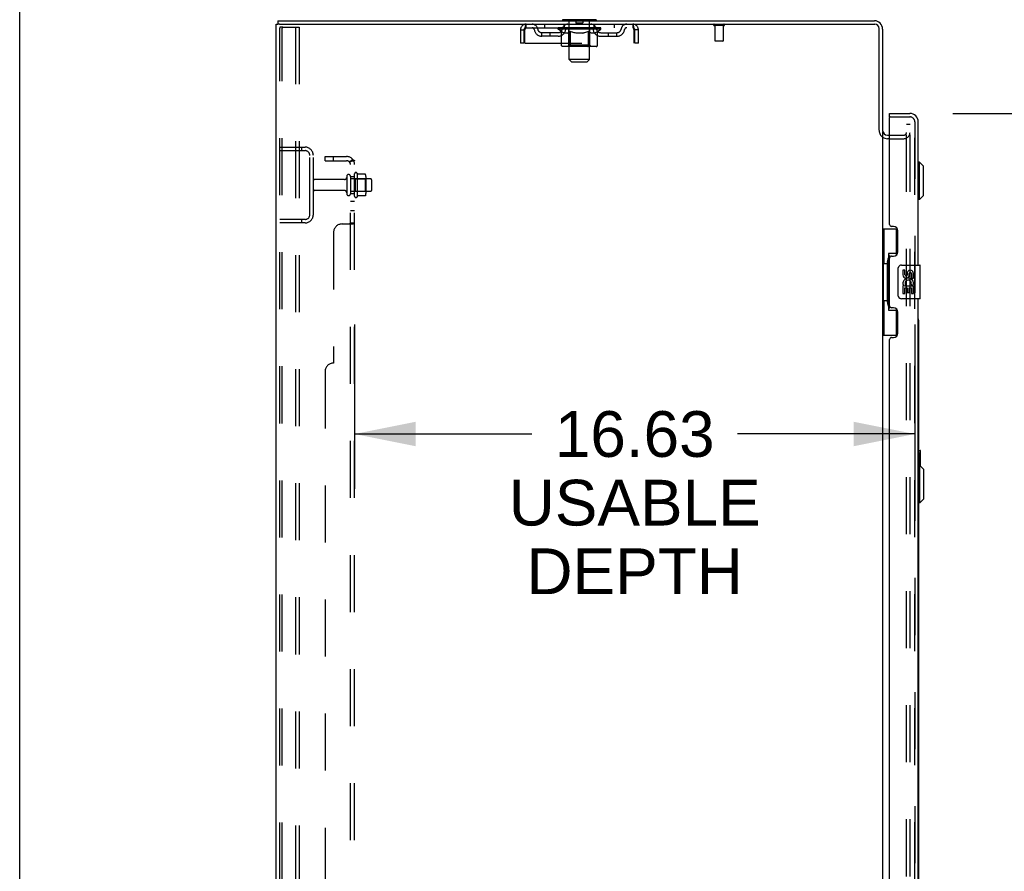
# Model space of a CAD drawing. Header units: inches. Extents: x 0 to 308, y 0 to 199.
# Tile 13 of 139: x 0 to 29, y 120 to 145. Entities that reach past the tile are written whole.
import ezdxf

# ---------------------------------------------------------------- set-up
doc = ezdxf.new("R2010")
doc.units = ezdxf.units.IN
doc.header["$LTSCALE"] = 16.920913
doc.header["$MEASUREMENT"] = 0
doc.linetypes.add('HIDDEN', pattern=[0.2, 0.1, -0.1])
doc.layers.get('0').update_dxf_attribs({"linetype": 'CONTINUOUS'})
for name, color, linetype in [('DEFAULT_2', 8, 'HIDDEN'), ('DIMENSIONS', 7, 'CONTINUOUS'), ('EXD_ENCLOSURE_DOOR_ASSEMBLY', 7, 'CONTINUOUS'), ('LEFT_OR_SECONDARY_DOOR_ASSEMBLY', 7, 'CONTINUOUS'), ('RIGHT_OR_MAIN_DOOR_ASSEMBLY', 7, 'CONTINUOUS'), ('SUBPANEL', 7, 'CONTINUOUS')]:
    doc.layers.add(name, color=color, linetype=linetype)
doc.styles.get("Standard").update_dxf_attribs({"font": 'arial.ttf'})
doc.dimstyles.new('DIMSTYLE_1', dxfattribs={"dimtxt": 1.357292, "dimasz": 1.809723, "dimexe": 0.09, "dimexo": 0.07, "dimgap": 0.0375, "dimtad": 0, "dimtih": 1, "dimtoh": 1, "dimzin": 4, "dimdsep": 46, "dimtxsty": 'Standard', "dimblk": '_FILLED', "dimblk1": '_FILLED', "dimblk2": '_FILLED', "dimcen": 0.09, "dimadec": 3, "dimazin": 1, "dimtfac": 1, "dimtdec": 3, "dimtofl": 0, "dimtmove": 0, "dimatfit": 3, "dimldrblk": '_FILLED', "dimfxl": 0, "dimtolj": 1, "dimtzin": 4, "dimarcsym": 0})

# ---------------------------------------------------------------- blocks, each defined once
blk = doc.blocks.new('_FILLED')
at = {"color": 0, "linetype": 'ByBlock'}
blk.add_solid([(0, 0), (-1, 0.2), (-1, -0.2)], dxfattribs=at)
blk = doc.blocks.new('*D9')
at = {"layer": 'DIMENSIONS', "color": 2, "linetype": 'Continuous'}
for p, q in [((27.69, 142.584), (35.146, 142.584)), ((33.517, 142.584), (33.517, 104.405)), ((33.517, 62.084), (33.517, 99.654)), ((27.69, 62.084), (35.146, 62.084))]:
    blk.add_line(p, q, dxfattribs=at)
at = {"layer": 'DIMENSIONS', "color": 2, "linetype": 'Continuous', "xscale": 1.8097233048, "yscale": 1.8097233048, "zscale": 1.8097233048}
for p, rotation in [((33.517, 142.584), 90), ((33.517, 62.084), 270)]:
    blk.add_blockref('_FILLED', p, dxfattribs=dict(at, rotation=rotation))
at = {"layer": 'DIMENSIONS', "color": 2, "linetype": 'Continuous', "insert": (33.517, 103.726), "char_height": 1.3573, "width": 6.94288, "attachment_point": 2, "line_spacing_factor": 0.9}
blk.add_mtext('80.50\\PDOORS', dxfattribs=at)
blk = doc.blocks.new('*D10')
at = {"layer": 'DIMENSIONS', "color": 2, "linetype": 'Continuous'}
for p, q in [((9.941, 136.317), (9.941, 131.443)), ((26.566, 136.317), (26.566, 131.443)), ((9.941, 133.072), (15.203, 133.072)), ((26.566, 133.072), (21.303, 133.072))]:
    blk.add_line(p, q, dxfattribs=at)
at = {"layer": 'DIMENSIONS', "color": 2, "linetype": 'Continuous', "xscale": 1.8097233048, "yscale": 1.8097233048, "zscale": 1.8097233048, "rotation": 180}
blk.add_blockref('_FILLED', (9.941, 133.072), dxfattribs=at)
at = {"layer": 'DIMENSIONS', "color": 2, "linetype": 'Continuous', "xscale": 1.8097233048, "yscale": 1.8097233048, "zscale": 1.8097233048}
blk.add_blockref('_FILLED', (26.566, 133.072), dxfattribs=at)
at = {"layer": 'DIMENSIONS', "color": 2, "linetype": 'Continuous', "insert": (18.253, 133.75), "char_height": 1.3573, "width": 7.46763, "attachment_point": 2, "line_spacing_factor": 0.9}
blk.add_mtext('16.63\\PUSABLE\\PDEPTH', dxfattribs=at)

msp = doc.modelspace()

# ---------------------------------------------------------------- linework, layer by layer
at = {"color": 7, "linetype": 'Continuous'}
for p, q in [((0, 0), (0, 199.07)), ((7.664, 145.334), (7.664, 145.23)), ((7.664, 145.334), (25.365, 145.334)), ((16.112, 145.364), (16.112, 145.334)), ((17.112, 145.364), (16.112, 145.364)), ((17.112, 145.364), (17.112, 145.334)), ((7.612, 55.438), (7.612, 145.23)), ((7.612, 145.23), (7.665, 145.23)), ((7.706, 145.23), (25.383, 145.23)), ((25.508, 142.082), (25.508, 145.105)), ((25.612, 145.087), (25.612, 142.08)), ((25.612, 142.041), (25.612, 62.626)), ((25.754, 141.938), (25.816, 141.938)), ((25.816, 141.834), (25.754, 141.834))]:
    msp.add_line(p, q, dxfattribs=at)
at = {"color": 3, "linetype": 'Continuous'}
msp.add_line((7.706, 145.23), (7.665, 145.23), dxfattribs=at)
at = {"color": 7, "linetype": 'Continuous'}
for centre, radius, start, end in [((25.365, 145.087), 0.246, 0, 90), ((25.383, 145.105), 0.125, 0, 90), ((25.754, 142.08), 0.142, 180, 270)]:
    msp.add_arc(centre, radius, start, end, dxfattribs=at)
at = {"color": 3, "linetype": 'Continuous'}
msp.add_arc((25.754, 142.08), 0.246, 234.6728, 270, dxfattribs=at)
at = {"layer": 'DEFAULT_2', "color": 8, "linetype": 'HIDDEN'}
for p, q in [((16.292, 145.364), (16.292, 145.334)), ((16.312, 144.183), (16.312, 145.334)), ((16.507, 145.354), (16.507, 145.274)), ((16.707, 145.264), (16.517, 145.264)), ((16.717, 145.354), (16.717, 145.274)), ((16.912, 144.183), (16.912, 145.334)), ((16.932, 145.364), (16.932, 145.334)), ((7.716, 55.552), (7.716, 145.117)), ((7.81, 145.147), (7.737, 145.147)), ((7.789, 55.552), (7.789, 145.117)), ((7.81, 145.147), (8.291, 145.147)), ((8.187, 145.147), (8.187, 55.522)), ((8.291, 145.147), (8.291, 55.522)), ((14.862, 145.063), (14.862, 144.667)), ((14.862, 145.063), (14.966, 145.063)), ((14.966, 145.063), (14.966, 144.667)), ((14.996, 144.667), (14.996, 145.063)), ((15.029, 145.126), (15.029, 145.23)), ((15.029, 145.126), (18.195, 145.126)), ((15.497, 144.875), (15.497, 144.979)), ((15.98, 144.979), (15.497, 144.979)), ((15.58, 145.23), (15.58, 145.126)), ((15.747, 144.875), (15.747, 144.979)), ((15.978, 145.079), (15.978, 145.126)), ((16.078, 145.01), (15.978, 145.079)), ((17.245, 145.079), (15.978, 145.079)), ((15.988, 145.119), (15.988, 145.126)), ((15.997, 145.116), (15.997, 145.119)), ((15.997, 145.116), (17.227, 145.116)), ((16.006, 145.116), (16.006, 145.119)), ((16.007, 145.116), (16.007, 145.119)), ((16.017, 145.119), (16.017, 145.126)), ((16.033, 145.116), (16.033, 145.119)), ((16.035, 145.116), (16.035, 145.119)), ((16.063, 145.119), (16.063, 145.126)), ((16.078, 145.116), (16.078, 145.119)), ((16.078, 144.605), (16.078, 145.01)), ((16.078, 145.01), (16.092, 145)), ((16.08, 145.116), (16.08, 145.119)), ((16.285, 145.119), (16.083, 145.119)), ((16.106, 144.992), (16.092, 145)), ((16.119, 144.984), (16.105, 144.992)), ((16.133, 144.978), (16.119, 144.984)), ((16.127, 145.119), (16.127, 145.126)), ((16.128, 145.116), (16.128, 145.119)), ((16.129, 145.116), (16.129, 145.119)), ((16.132, 145.116), (16.132, 145.119)), ((16.146, 144.972), (16.132, 144.978)), ((16.139, 145.116), (16.139, 145.119)), ((16.139, 145.116), (16.139, 145.119)), ((16.142, 145.116), (16.142, 145.119)), ((16.146, 145.116), (16.146, 145.12)), ((16.159, 144.968), (16.146, 144.972)), ((16.15, 145.116), (16.15, 145.119)), ((16.263, 144.968), (16.159, 144.968)), ((16.164, 145.116), (16.164, 145.119)), ((16.174, 145.126), (16.174, 145.23)), ((16.182, 145.116), (16.182, 145.119)), ((16.183, 145.116), (16.183, 145.122)), ((16.203, 145.116), (16.203, 145.119)), ((16.205, 145.119), (16.205, 145.126)), ((16.214, 145.116), (16.214, 145.119)), ((16.218, 145.116), (16.218, 145.119)), ((16.228, 145.116), (16.228, 145.119)), ((16.239, 145.116), (16.239, 145.123)), ((16.255, 145.116), (16.255, 145.119)), ((16.258, 145.116), (16.258, 145.119)), ((16.263, 144.968), (16.277, 144.972)), ((16.29, 144.978), (16.277, 144.972)), ((16.285, 145.116), (16.285, 145.119)), ((16.352, 145.119), (16.29, 145.119)), ((16.304, 144.984), (16.29, 144.978)), ((16.295, 145.119), (16.295, 145.126)), ((16.299, 144.607), (16.299, 145.076)), ((16.302, 145.116), (16.302, 145.119)), ((16.317, 144.992), (16.304, 144.984)), ((16.307, 145.116), (16.307, 145.119)), ((16.313, 145.116), (16.313, 145.124)), ((16.317, 145.116), (16.317, 145.119)), ((16.331, 145.001), (16.317, 144.992)), ((16.328, 145.116), (16.328, 145.119)), ((16.345, 145.01), (16.331, 145)), ((16.345, 144.605), (16.345, 145.01)), ((16.345, 145.01), (16.374, 145)), ((16.352, 145.116), (16.352, 145.119)), ((16.427, 145.119), (16.368, 145.119)), ((16.402, 144.992), (16.374, 145)), ((16.388, 145.116), (16.388, 145.119)), ((16.395, 145.119), (16.395, 145.126)), ((16.399, 145.116), (16.399, 145.119)), ((16.401, 145.116), (16.401, 145.125)), ((16.43, 144.984), (16.402, 144.992)), ((16.404, 145.116), (16.404, 145.119)), ((16.411, 145.116), (16.411, 145.119)), ((16.427, 145.116), (16.427, 145.119)), ((16.458, 144.978), (16.43, 144.984)), ((16.507, 145.119), (16.453, 145.119)), ((16.485, 144.972), (16.458, 144.978)), ((16.466, 145.116), (16.466, 145.119)), ((16.513, 144.968), (16.485, 144.972)), ((16.497, 145.119), (16.612, 145.126)), ((16.502, 145.119), (16.502, 145.126)), ((16.502, 145.119), (16.502, 145.126)), ((16.502, 145.126), (16.502, 145.126)), ((16.502, 145.116), (16.502, 145.119)), ((16.506, 145.116), (16.506, 145.119)), ((16.507, 145.116), (16.507, 145.119)), ((16.508, 145.116), (16.508, 145.119)), ((16.711, 144.968), (16.513, 144.968)), ((16.591, 145.119), (16.543, 145.119)), ((16.548, 145.116), (16.548, 145.119)), ((16.591, 145.116), (16.591, 145.119)), ((16.609, 145.119), (16.609, 145.119)), ((16.609, 145.116), (16.609, 145.119)), ((16.609, 145.116), (16.609, 145.119)), ((16.612, 145.119), (16.612, 145.126)), ((16.612, 145.126), (16.726, 145.119)), ((16.614, 145.116), (16.614, 145.119)), ((16.614, 145.116), (16.614, 145.119)), ((16.614, 145.119), (16.614, 145.119)), ((16.633, 145.116), (16.633, 145.119)), ((16.633, 145.119), (16.681, 145.119)), ((16.675, 145.116), (16.675, 145.119)), ((16.711, 144.968), (16.739, 144.972)), ((16.716, 145.116), (16.716, 145.119)), ((16.716, 145.116), (16.716, 145.119)), ((16.716, 145.119), (16.771, 145.119)), ((16.717, 145.116), (16.717, 145.119)), ((16.721, 145.119), (16.721, 145.126)), ((16.721, 145.126), (16.722, 145.126)), ((16.721, 145.116), (16.721, 145.119)), ((16.722, 145.119), (16.722, 145.126)), ((16.767, 144.978), (16.738, 144.972)), ((16.758, 145.116), (16.758, 145.119)), ((16.795, 144.985), (16.766, 144.978)), ((16.823, 144.992), (16.794, 144.984)), ((16.797, 145.116), (16.797, 145.119)), ((16.797, 145.119), (16.856, 145.119)), ((16.812, 145.116), (16.812, 145.119)), ((16.819, 145.116), (16.819, 145.119)), ((16.822, 145.116), (16.822, 145.125)), ((16.852, 145.001), (16.822, 144.992)), ((16.825, 145.116), (16.825, 145.119)), ((16.828, 145.119), (16.828, 145.126)), ((16.836, 145.116), (16.836, 145.119)), ((16.881, 145.011), (16.851, 145.001)), ((16.872, 145.116), (16.872, 145.119)), ((16.872, 145.119), (16.934, 145.119)), ((16.881, 144.605), (16.881, 145.011)), ((16.881, 145.011), (16.895, 145.001)), ((16.91, 144.992), (16.895, 145.001)), ((16.896, 145.116), (16.896, 145.119)), ((16.907, 145.116), (16.907, 145.119)), ((16.924, 144.984), (16.91, 144.992)), ((16.911, 145.116), (16.911, 145.124)), ((16.917, 145.116), (16.917, 145.119)), ((16.922, 145.116), (16.922, 145.119)), ((16.924, 144.607), (16.924, 145.076)), ((16.939, 144.978), (16.924, 144.984)), ((16.928, 145.119), (16.928, 145.126)), ((16.939, 145.116), (16.939, 145.119)), ((16.939, 145.119), (17.245, 145.119)), ((16.953, 144.972), (16.939, 144.978)), ((16.967, 144.968), (16.953, 144.972)), ((16.966, 145.116), (16.966, 145.119)), ((17.061, 144.968), (16.967, 144.968)), ((16.969, 145.116), (16.969, 145.119)), ((16.984, 145.116), (16.984, 145.123)), ((16.996, 145.116), (16.996, 145.119)), ((17.005, 145.116), (17.005, 145.119)), ((17.009, 145.116), (17.009, 145.119)), ((17.019, 145.119), (17.019, 145.126)), ((17.02, 145.116), (17.02, 145.119)), ((17.041, 145.116), (17.041, 145.122)), ((17.041, 145.116), (17.041, 145.119)), ((17.049, 145.126), (17.049, 145.23)), ((17.059, 145.116), (17.059, 145.119)), ((17.061, 144.968), (17.075, 144.972)), ((17.073, 145.116), (17.073, 145.119)), ((17.09, 144.978), (17.075, 144.972)), ((17.078, 145.116), (17.078, 145.12)), ((17.081, 145.116), (17.081, 145.119)), ((17.084, 145.116), (17.084, 145.119)), ((17.085, 145.116), (17.085, 145.119)), ((17.104, 144.985), (17.089, 144.978)), ((17.092, 145.116), (17.092, 145.119)), ((17.095, 145.116), (17.095, 145.119)), ((17.095, 145.116), (17.095, 145.119)), ((17.097, 145.119), (17.097, 145.126)), ((17.119, 144.992), (17.104, 144.984)), ((17.133, 145.001), (17.118, 144.992)), ((17.124, 145.122), (17.244, 145.124)), ((17.124, 145.119), (17.124, 145.122)), ((17.148, 145.011), (17.133, 145.001)), ((17.143, 145.116), (17.143, 145.119)), ((17.146, 145.116), (17.146, 145.119)), ((17.148, 145.011), (17.245, 145.079)), ((17.148, 144.605), (17.148, 145.011)), ((17.16, 145.119), (17.16, 145.126)), ((17.189, 145.116), (17.189, 145.119)), ((17.191, 145.116), (17.191, 145.119)), ((17.207, 145.119), (17.207, 145.126)), ((17.217, 145.116), (17.217, 145.119)), ((17.218, 145.116), (17.218, 145.119)), ((17.227, 145.116), (17.227, 145.119)), ((17.235, 145.119), (17.235, 145.126)), ((17.243, 144.979), (17.726, 144.979)), ((17.244, 145.119), (17.244, 145.124)), ((17.245, 145.079), (17.245, 145.119)), ((17.476, 144.875), (17.476, 144.979)), ((17.643, 145.23), (17.643, 145.126)), ((17.726, 144.875), (17.726, 144.979)), ((18.195, 145.23), (18.195, 145.126)), ((18.223, 145.1), (18.228, 145.063)), ((18.223, 145.077), (18.228, 145.063)), ((18.228, 145.063), (18.228, 144.667)), ((18.258, 144.667), (18.258, 145.063)), ((18.362, 145.063), (18.258, 145.063)), ((18.362, 144.667), (18.362, 145.063)), ((20.9, 145.187), (20.616, 145.187)), ((20.634, 145.187), (20.634, 144.74)), ((20.882, 145.187), (20.882, 144.74)), ((14.966, 144.667), (14.862, 144.667)), ((14.996, 144.667), (18.228, 144.667)), ((15.98, 144.875), (15.497, 144.875)), ((17.243, 144.875), (17.726, 144.875)), ((18.362, 144.667), (18.258, 144.667)), ((20.872, 144.73), (20.644, 144.73)), ((17.105, 144.567), (16.121, 144.567)), ((16.299, 144.607), (16.259, 144.567)), ((16.924, 144.607), (16.299, 144.607)), ((16.357, 144.572), (16.354, 144.574)), ((16.362, 144.569), (16.359, 144.57)), ((16.364, 144.568), (16.362, 144.569)), ((16.367, 144.567), (16.364, 144.568)), ((16.924, 144.607), (16.964, 144.567)), ((16.381, 144.114), (16.312, 144.183)), ((16.912, 144.183), (16.312, 144.183)), ((16.381, 144.114), (16.843, 144.114)), ((16.843, 144.114), (16.912, 144.183)), ((26.32, 62.417), (26.32, 142.25)), ((26.424, 142.25), (26.32, 142.25)), ((26.424, 62.417), (26.424, 142.25)), ((25.816, 141.938), (26.238, 141.938)), ((25.816, 141.834), (26.238, 141.834)), ((7.716, 141.584), (8.469, 141.584)), ((7.716, 141.48), (8.469, 141.48)), ((8.362, 141.584), (8.362, 141.48)), ((8.612, 139.58), (8.612, 141.337)), ((8.716, 139.58), (8.716, 141.337)), ((9.643, 140.624), (8.746, 140.624)), ((9.706, 140.716), (9.706, 140.201)), ((9.816, 140.716), (9.816, 140.201)), ((10.411, 140.646), (9.816, 140.646)), ((9.941, 140.125), (9.941, 140.793)), ((9.961, 140.642), (9.941, 140.662)), ((9.961, 140.642), (9.961, 140.275)), ((9.961, 140.642), (10.257, 140.642)), ((10.011, 140.815), (10.011, 140.103)), ((10.255, 140.778), (10.037, 140.778)), ((10.257, 140.642), (10.277, 140.662)), ((10.257, 140.642), (10.257, 140.275)), ((10.277, 140.714), (10.277, 140.203)), ((10.441, 140.616), (10.441, 140.301)), ((9.643, 140.294), (8.746, 140.294)), ((10.411, 140.271), (9.816, 140.271)), ((9.961, 140.275), (9.941, 140.255)), ((9.961, 140.275), (10.257, 140.275)), ((10.257, 140.275), (10.277, 140.255)), ((10.255, 140.14), (10.037, 140.14)), ((8.469, 139.438), (7.716, 139.438)), ((8.362, 139.438), (8.362, 139.334)), ((8.469, 139.334), (7.716, 139.334))]:
    msp.add_line(p, q, dxfattribs=at)
for points in [[(7.737, 145.147), (7.731, 145.146), (7.726, 145.143), (7.722, 145.138), (7.719, 145.132), (7.717, 145.125), (7.716, 145.117)], [(7.81, 145.147), (7.805, 145.146), (7.8, 145.143), (7.795, 145.138), (7.792, 145.132), (7.79, 145.125), (7.789, 145.117)], [(14.996, 145.063), (15, 145.1), (15.003, 145.118), (15.005, 145.135), (15.007, 145.152), (15.01, 145.167), (15.012, 145.181), (15.015, 145.193), (15.017, 145.204), (15.019, 145.213), (15.022, 145.22), (15.024, 145.226), (15.026, 145.229), (15.029, 145.23)], [(14.996, 145.063), (15, 145.077), (15.003, 145.084), (15.005, 145.09), (15.007, 145.096), (15.01, 145.102), (15.012, 145.107), (15.015, 145.112), (15.017, 145.116), (15.019, 145.12), (15.022, 145.122), (15.024, 145.124), (15.026, 145.125), (15.029, 145.126)], [(18.195, 145.23), (18.197, 145.229), (18.199, 145.226), (18.202, 145.22), (18.204, 145.213), (18.206, 145.204), (18.209, 145.193), (18.211, 145.181), (18.214, 145.167), (18.216, 145.152), (18.218, 145.135), (18.221, 145.118), (18.223, 145.1)], [(18.195, 145.126), (18.197, 145.125), (18.199, 145.124), (18.202, 145.122), (18.204, 145.12), (18.206, 145.116), (18.209, 145.112), (18.211, 145.107), (18.214, 145.102), (18.216, 145.096), (18.218, 145.09), (18.221, 145.084), (18.223, 145.077)], [(16.121, 144.567), (16.115, 144.568), (16.11, 144.569), (16.105, 144.57), (16.1, 144.572), (16.096, 144.574), (16.091, 144.577), (16.088, 144.581), (16.084, 144.585), (16.082, 144.589), (16.079, 144.594), (16.078, 144.599), (16.078, 144.605)], [(16.346, 144.594), (16.346, 144.599), (16.345, 144.605)], [(16.347, 144.589), (16.346, 144.594), (16.346, 144.599), (16.345, 144.605)], [(16.359, 144.57), (16.357, 144.572), (16.354, 144.574), (16.352, 144.577), (16.35, 144.581), (16.349, 144.585), (16.347, 144.589)], [(16.352, 144.577), (16.35, 144.581), (16.349, 144.585)], [(16.859, 144.567), (16.862, 144.568), (16.864, 144.569), (16.867, 144.57), (16.869, 144.572), (16.872, 144.574), (16.874, 144.577), (16.876, 144.581), (16.877, 144.585), (16.879, 144.589), (16.88, 144.594), (16.88, 144.599), (16.881, 144.605)], [(17.105, 144.567), (17.11, 144.568), (17.116, 144.569), (17.121, 144.57), (17.125, 144.572), (17.13, 144.574), (17.134, 144.577), (17.138, 144.581), (17.142, 144.585), (17.144, 144.589), (17.146, 144.594), (17.148, 144.599), (17.148, 144.605)], [(10.037, 140.778), (10.036, 140.778), (10.035, 140.778), (10.034, 140.778), (10.033, 140.779), (10.032, 140.779), (10.032, 140.779), (10.031, 140.78), (10.031, 140.78), (10.03, 140.78), (10.03, 140.781), (10.03, 140.781), (10.029, 140.781), (10.029, 140.782), (10.029, 140.782), (10.029, 140.782), (10.029, 140.782), (10.029, 140.783), (10.028, 140.783)], [(10.265, 140.772), (10.264, 140.773), (10.263, 140.775), (10.261, 140.776), (10.26, 140.777), (10.258, 140.777), (10.257, 140.778), (10.255, 140.778)], [(10.028, 140.135), (10.029, 140.135), (10.029, 140.135), (10.029, 140.135), (10.029, 140.136), (10.029, 140.136), (10.029, 140.136), (10.03, 140.137), (10.03, 140.137), (10.03, 140.137), (10.031, 140.138), (10.031, 140.138), (10.032, 140.138), (10.032, 140.139), (10.033, 140.139), (10.034, 140.139), (10.035, 140.14), (10.036, 140.14), (10.037, 140.14)], [(10.265, 140.146), (10.264, 140.144), (10.263, 140.143), (10.261, 140.142), (10.26, 140.141), (10.258, 140.14), (10.257, 140.14), (10.255, 140.14)]]:
    msp.add_lwpolyline(points, dxfattribs=at)
for centre, radius, start, end in [((16.118, 145.433), 0.069, 265, 270), ((16.282, 145.334), 0.03, 0, 90), ((16.497, 145.354), 0.01, 0, 90), ((16.517, 145.274), 0.01, 180, 270), ((16.707, 145.274), 0.01, 270, 360), ((16.727, 145.354), 0.01, 90, 180), ((16.942, 145.334), 0.03, 90, 180), ((17.105, 145.433), 0.069, 270, 275), ((15.029, 145.063), 0.167, 90, 180), ((15.029, 145.063), 0.063, 90, 180), ((15.208, 145.063), 0.167, 8.0716, 90), ((15.208, 145.063), 0.0625, 7.9863, 90), ((15.497, 145.104), 0.229, 187.9863, 270), ((15.497, 145.104), 0.125, 188.0716, 270), ((15.98, 145.104), 0.125, 270, 351.9284), ((15.98, 145.104), 0.229, 270, 352.0137), ((16.269, 145.063), 0.167, 90, 171.9284), ((16.269, 145.063), 0.0625, 90, 172.0137), ((16.259, 145.076), 0.0398, 0, 90), ((16.964, 145.076), 0.0398, 90, 180), ((16.954, 145.063), 0.167, 8.0716, 90), ((16.955, 145.063), 0.0625, 7.9863, 90), ((17.243, 145.104), 0.229, 187.9863, 270), ((17.243, 145.104), 0.125, 188.0716, 270), ((17.726, 145.104), 0.125, 270, 351.9284), ((17.726, 145.104), 0.229, 270, 352.0137), ((18.015, 145.063), 0.167, 90, 171.9284), ((18.015, 145.063), 0.0625, 90, 172.0137), ((18.195, 145.063), 0.167, 0, 90), ((18.195, 145.063), 0.063, 0, 90), ((20.616, 145.208), 0.0215, 90, 270), ((20.9, 145.208), 0.0215, 270, 90), ((20.644, 144.74), 0.01, 180, 270), ((20.872, 144.74), 0.01, 270, 360), ((25.754, 142.08), 0.246, 180, 234.6728), ((26.238, 142.02), 0.186, 270, 360), ((26.238, 142.02), 0.0823, 270, 360), ((8.469, 141.337), 0.246, 0, 90), ((8.469, 141.337), 0.142, 0, 90), ((8.746, 140.594), 0.03, 90, 180), ((9.643, 140.686), 0.0625, 270, 360), ((9.761, 140.716), 0.055, 0, 180), ((9.979, 140.793), 0.0384, 34.4497, 180), ((9.411, 140.459), 0.698, 27.6814, 30.6631), ((10.135, 140.714), 0.141, 0, 23.95), ((10.411, 140.616), 0.03, 0, 90), ((8.746, 140.324), 0.03, 180, 270), ((9.643, 140.231), 0.0625, 0, 90), ((10.411, 140.301), 0.03, 270, 360), ((9.761, 140.201), 0.055, 180, 360), ((9.979, 140.125), 0.0384, 180, 325.5503), ((9.411, 140.459), 0.698, 329.3369, 332.3186), ((10.135, 140.203), 0.141, 336.05, 360), ((8.469, 139.58), 0.246, 270, 360), ((8.469, 139.58), 0.142, 270, 360)]:
    msp.add_arc(centre, radius, start, end, dxfattribs=at)
for centre, major_axis, ratio, start_param, end_param in [((16.612, 145.126), (0.633, 0.007), 0.05963, 2.96643, 3.140963), ((15.959, 145.114), (0.198, 0), 0.060556, 0.430652, 1.470503), ((16.612, 145.126), (0.633, 0), 0.060556, -3.141593, -2.96706), ((15.959, 145.107), (0.198, 0.002), 0.05963, 1.376596, 1.469874), ((16.612, 145.126), (0.633, 0.013), 0.05688, 2.791345, 2.965878), ((16.003, 145.114), (0.198, -0.002), 0.05963, 0.605815, 1.645666), ((15.934, 145.114), (0.198, 0.002), 0.05963, 0.25549, 1.295341), ((16.612, 145.126), (0.633, -0.007), 0.05963, -2.96643, -2.791898), ((16.003, 145.107), (0.198, 0), 0.060556, 1.551758, 1.645036), ((15.934, 145.107), (0.198, 0.004), 0.05688, 1.20151, 1.294789), ((16.004, 145.109), (0.164, 0.002), 0.05963, 1.065228, 1.614276), ((15.984, 145.109), (0.164, 0.003), 0.05688, 0.890143, 1.43919), ((16.042, 145.109), (0.164, 0), 0.060556, 1.240391, 1.789438), ((16.612, 145.126), (0.633, 0.019), 0.052395, 2.616403, 2.790936), ((16.065, 145.114), (0.198, -0.004), 0.05688, 0.7809, 1.820751), ((15.931, 145.114), (0.198, 0.004), 0.05688, 0.080405, 1.120256), ((16.612, 145.126), (0.633, -0.013), 0.05688, -2.791345, -2.616812), ((16.065, 145.107), (0.198, -0.002), 0.05963, 1.72692, 1.820198), ((15.931, 145.107), (0.198, 0.006), 0.052395, 1.026568, 1.119847), ((15.984, 145.109), (0.164, 0.005), 0.052395, 0.715201, 1.264248), ((16.098, 145.109), (0.164, -0.002), 0.05963, 1.415553, 1.9646), ((16.612, 145.126), (0.633, 0.025), 0.046319, 2.441654, 2.616187), ((16.145, 145.114), (0.198, -0.006), 0.052395, 0.955842, 1.995693), ((15.948, 145.114), (0.198, 0.006), 0.052395, -0.094537, 0.945314), ((16.612, 145.126), (0.633, -0.019), 0.052395, -2.616403, -2.44187), ((16.145, 145.107), (0.198, -0.004), 0.05688, 1.902006, 1.995284), ((15.948, 145.107), (0.198, 0.008), 0.046319, 0.851819, 0.945098), ((16.002, 145.109), (0.164, 0.006), 0.046319, 0.540452, 1.089499), ((16.169, 145.109), (0.164, -0.003), 0.05688, 1.590638, 2.139686), ((16.612, 145.126), (0.633, 0.029), 0.038841, 2.267123, 2.441656), ((16.238, 145.114), (0.198, -0.008), 0.046319, 1.130591, 2.170442), ((15.985, 145.114), (0.198, 0.008), 0.046319, -0.269286, 0.770565), ((16.612, 145.126), (0.633, -0.025), 0.046319, -2.441654, -2.267121), ((16.238, 145.107), (0.198, -0.006), 0.052395, 2.076947, 2.170226), ((15.985, 145.107), (0.198, 0.009), 0.038841, 0.677289, 0.770567), ((16.039, 145.109), (0.164, 0.008), 0.038841, 0.365921, 0.914969), ((16.253, 145.109), (0.164, -0.005), 0.052395, 1.76558, 2.314627), ((16.612, 145.126), (0.633, 0.033), 0.030195, 2.09281, 2.267343), ((16.343, 145.114), (0.198, -0.009), 0.038841, 1.305122, 2.344973), ((16.041, 145.114), (0.198, 0.009), 0.038841, -0.443817, 0.596034), ((16.612, 145.126), (0.633, -0.029), 0.038841, -2.267123, -2.092591), ((16.343, 145.107), (0.198, -0.008), 0.046319, 2.251696, 2.344975), ((16.041, 145.107), (0.198, 0.01), 0.030195, 0.502975, 0.596254), ((16.093, 145.109), (0.164, 0.009), 0.030195, 0.191608, 0.740655), ((16.349, 145.109), (0.164, -0.006), 0.046319, 1.940329, 2.489376), ((16.114, 145.114), (0.198, 0.01), 0.030195, -0.61813, 0.421721), ((16.456, 145.114), (0.198, -0.01), 0.030195, 1.479435, 2.519286), ((16.612, 145.126), (0.633, 0.036), 0.020645, 1.918687, 2.09322), ((16.612, 145.126), (0.633, -0.033), 0.030195, -2.09281, -1.918277), ((16.456, 145.107), (0.198, -0.009), 0.038841, 2.426227, 2.519505), ((16.114, 145.107), (0.198, 0.011), 0.020645, 0.328852, 0.422131), ((16.163, 145.109), (0.164, 0.009), 0.020645, 0.017485, 0.566532), ((16.452, 145.109), (0.164, -0.008), 0.038841, 2.11486, 2.663907), ((16.203, 145.114), (0.198, 0.011), 0.020645, -0.792253, 0.247598), ((16.574, 145.114), (0.198, -0.011), 0.020645, 1.653558, 2.693409), ((16.612, 145.126), (0.633, 0.038), 0.010478, 1.744704, 1.919237), ((16.612, 145.126), (0.633, -0.036), 0.020645, -1.918687, -1.744154), ((16.574, 145.107), (0.198, -0.01), 0.030195, 2.60054, 2.693819), ((16.203, 145.107), (0.198, 0.012), 0.010478, 0.154869, 0.248148), ((16.247, 145.109), (0.164, 0.01), 0.010478, 6.126688, 6.675735), ((16.561, 145.109), (0.164, -0.009), 0.030195, 2.289173, 2.83822), ((16.304, 145.114), (0.198, 0.012), 0.010478, -0.966236, -0.000846), ((16.692, 145.114), (0.198, -0.012), 0.010478, 1.827541, 2.867392), ((16.612, 145.126), (0.633, -0.038), 0.010478, -1.744704, -1.570171), ((16.692, 145.107), (0.198, -0.011), 0.020645, 2.774664, 2.867942), ((16.67, 145.109), (0.164, -0.009), 0.020645, 2.463296, 3.012344), ((16.531, 145.114), (0.198, 0.012), 0.010478, 0.274201, 1.314052), ((16.445, 145.109), (0.164, 0.01), 0.010478, -0.000483, 0.504314), ((16.415, 145.107), (0.198, 0.012), 0.010478, 0.099668, 0.192946), ((16.612, 145.126), (0.633, 0.038), 0.010478, -1.571421, -1.396888), ((16.809, 145.107), (0.198, -0.012), 0.010478, 2.948646, 3.041925), ((16.779, 145.109), (0.164, -0.01), 0.010478, 2.637279, 3.142076), ((16.65, 145.114), (0.198, 0.011), 0.020645, 0.448184, 1.488034), ((16.553, 145.109), (0.164, 0.009), 0.020645, 0.129249, 0.678296), ((16.531, 145.107), (0.198, 0.011), 0.020645, 0.273651, 0.366929), ((16.919, 145.114), (0.198, -0.012), 0.010478, -3.140747, -2.175357), ((16.612, 145.126), (0.633, 0.036), 0.020645, -1.397439, -1.222906), ((16.612, 145.126), (0.633, -0.038), 0.010478, 1.222355, 1.396888), ((16.768, 145.114), (0.198, 0.01), 0.030195, 0.622307, 1.662158), ((16.663, 145.109), (0.164, 0.009), 0.030195, 0.303372, 0.852419), ((16.976, 145.109), (0.164, -0.01), 0.010478, 2.749043, 3.29809), ((17.02, 145.114), (0.198, -0.011), 0.020645, 2.893995, 3.933846), ((16.65, 145.107), (0.198, 0.01), 0.030195, 0.447774, 0.541052), ((17.02, 145.107), (0.198, -0.012), 0.010478, 2.893445, 2.986723), ((16.612, 145.126), (0.633, 0.033), 0.030195, -1.223315, -1.048783), ((16.612, 145.126), (0.633, -0.036), 0.020645, 1.048373, 1.222906), ((16.88, 145.114), (0.198, 0.009), 0.038841, 0.79662, 1.836471), ((16.771, 145.109), (0.164, 0.008), 0.038841, 0.477686, 1.026733), ((17.06, 145.109), (0.164, -0.009), 0.020645, 2.57506, 3.124108), ((17.109, 145.114), (0.198, -0.01), 0.030195, 2.719872, 3.759723), ((16.985, 145.114), (0.198, 0.008), 0.046319, 0.971151, 2.011002), ((16.768, 145.107), (0.198, 0.009), 0.038841, 0.622087, 0.715366), ((17.109, 145.107), (0.198, -0.011), 0.020645, 2.719462, 2.812741), ((16.612, 145.126), (0.633, 0.029), 0.038841, -1.049002, -0.874469), ((16.612, 145.126), (0.633, -0.033), 0.030195, 0.87425, 1.048783), ((16.875, 145.109), (0.164, 0.006), 0.046319, 0.652216, 1.201263), ((17.079, 145.114), (0.198, 0.006), 0.052395, 1.1459, 2.185751), ((17.13, 145.109), (0.164, -0.009), 0.030195, 2.400937, 2.949985), ((17.183, 145.114), (0.198, -0.009), 0.038841, 2.545558, 3.585409), ((16.97, 145.109), (0.164, 0.005), 0.052395, 0.826965, 1.376012), ((16.88, 145.107), (0.198, 0.008), 0.046319, 0.796618, 0.889896), ((17.183, 145.107), (0.198, -0.01), 0.030195, 2.545339, 2.638617), ((17.158, 145.114), (0.198, 0.004), 0.05688, 1.320842, 2.360692), ((16.612, 145.126), (0.633, 0.025), 0.046319, -0.874471, -0.699939), ((16.612, 145.126), (0.633, -0.029), 0.038841, 0.699936, 0.874469), ((17.239, 145.114), (0.198, -0.008), 0.046319, 2.371028, 3.410879), ((17.184, 145.109), (0.164, -0.008), 0.038841, 2.226624, 2.775671), ((17.221, 145.114), (0.198, 0.002), 0.05963, 1.495927, 2.535778), ((17.055, 145.109), (0.164, 0.003), 0.05688, 1.001907, 1.550954), ((17.276, 145.114), (0.198, -0.006), 0.052395, 2.196279, 3.23613), ((17.221, 145.109), (0.164, -0.006), 0.046319, 2.052093, 2.601141), ((16.985, 145.107), (0.198, 0.006), 0.052395, 0.971367, 1.064645), ((17.265, 145.114), (0.198, 0), 0.060556, 2.364024, 2.71094), ((17.239, 145.107), (0.198, -0.009), 0.038841, 2.371026, 2.464304), ((17.293, 145.114), (0.198, -0.004), 0.05688, 2.021337, 3.061188), ((16.612, 145.126), (0.633, 0.019), 0.052395, -0.699723, -0.52519), ((17.289, 145.114), (0.198, -0.002), 0.05963, 1.846251, 2.886102), ((16.612, 145.126), (0.633, -0.025), 0.046319, 0.525406, 0.699939), ((17.126, 145.109), (0.164, 0.002), 0.05963, 1.176993, 1.72604), ((17.24, 145.109), (0.164, -0.005), 0.052395, 1.877344, 2.426392), ((17.181, 145.109), (0.164, 0), 0.060556, 1.352155, 1.901202), ((17.239, 145.109), (0.164, -0.003), 0.05688, 1.702402, 2.25145), ((17.219, 145.109), (0.164, -0.002), 0.05963, 1.527317, 2.076364), ((17.079, 145.107), (0.198, 0.004), 0.05688, 1.146309, 1.239587), ((17.276, 145.107), (0.198, -0.008), 0.046319, 2.196495, 2.289773), ((16.612, 145.126), (0.633, 0.013), 0.05688, -0.524781, -0.350248), ((16.612, 145.126), (0.633, -0.019), 0.052395, 0.350657, 0.52519), ((17.265, 145.107), (0.198, -0.002), 0.05963, 1.764997, 1.971333), ((17.158, 145.107), (0.198, 0.002), 0.05963, 1.321394, 1.414673), ((17.293, 145.107), (0.198, -0.006), 0.052395, 2.021746, 2.115024), ((16.612, 145.126), (0.633, 0.007), 0.05963, -0.349695, -0.175162), ((16.612, 145.126), (0.633, -0.013), 0.05688, 0.175715, 0.350248), ((17.221, 145.107), (0.198, 0), 0.060556, 1.496556, 1.589835), ((17.289, 145.107), (0.198, -0.004), 0.05688, 1.846804, 1.940083), ((16.612, 145.126), (0.633, -0.007), 0.05963, 6.27665, 6.458348), ((16.612, 145.126), (0.633, 0), 0.060556, -0.174533, -0.058352)]:
    msp.add_ellipse(centre, major_axis=major_axis, ratio=ratio, start_param=start_param, end_param=end_param, dxfattribs=at)
at = {"layer": 'EXD_ENCLOSURE_DOOR_ASSEMBLY', "color": 3, "linetype": 'Continuous'}
msp.add_line((26.68, 136.449), (26.68, 114.584), dxfattribs=at)
at = {"layer": 'EXD_ENCLOSURE_DOOR_ASSEMBLY', "color": 7, "linetype": 'Continuous'}
for p, q in [((26.68, 132.586), (26.725, 132.586)), ((26.693, 132.135), (26.693, 132.486)), ((26.74, 132.114), (26.74, 132.571)), ((26.719, 132.135), (26.68, 132.135)), ((26.719, 131.033), (26.719, 132.135)), ((26.837, 132.017), (26.719, 132.135)), ((26.837, 131.151), (26.837, 132.017)), ((26.719, 131.033), (26.68, 131.033)), ((26.837, 131.151), (26.719, 131.033))]:
    msp.add_line(p, q, dxfattribs=at)
at = {"layer": 'EXD_ENCLOSURE_DOOR_ASSEMBLY', "color": 3, "linetype": 'Continuous'}
msp.add_lwpolyline([(26.68, 136.449), (26.68, 136.45), (26.68, 136.451), (26.679, 136.452), (26.679, 136.452), (26.679, 136.453), (26.678, 136.454), (26.678, 136.455), (26.677, 136.456), (26.677, 136.457), (26.676, 136.458), (26.675, 136.459), (26.674, 136.46), (26.673, 136.461), (26.672, 136.462), (26.671, 136.462), (26.67, 136.463), (26.67, 136.464)], dxfattribs=at)
at = {"layer": 'EXD_ENCLOSURE_DOOR_ASSEMBLY', "color": 7, "linetype": 'Continuous'}
msp.add_lwpolyline([(26.693, 132.486), (26.693, 132.493), (26.693, 132.499), (26.693, 132.505), (26.694, 132.511), (26.694, 132.517), (26.695, 132.522)], dxfattribs=at)
at = {"layer": 'EXD_ENCLOSURE_DOOR_ASSEMBLY', "color": 3, "linetype": 'Continuous'}
msp.add_arc((26.545, 136.449), 0.135, 0, 22.1825, dxfattribs=at)
at = {"layer": 'EXD_ENCLOSURE_DOOR_ASSEMBLY', "color": 7, "linetype": 'Continuous'}
for centre, start, end in [((26.695, 132.571), 90, 180), ((26.725, 132.571), 0, 90)]:
    msp.add_arc(centre, 0.015, start, end, dxfattribs=at)
at = {"layer": 'LEFT_OR_SECONDARY_DOOR_ASSEMBLY', "color": 7, "linetype": 'Continuous'}
for p, q in [((25.816, 142.48), (25.816, 142.584)), ((25.836, 142.48), (25.816, 142.48)), ((26.709, 141.134), (26.67, 141.134)), ((26.709, 140.032), (26.709, 141.134)), ((26.827, 141.016), (26.709, 141.134)), ((26.827, 140.15), (26.827, 141.016)), ((26.709, 140.032), (26.67, 140.032)), ((26.827, 140.15), (26.709, 140.032)), ((25.612, 139.159), (26.052, 139.159)), ((25.651, 139.159), (25.651, 138.134)), ((26.016, 139.159), (26.016, 138.379)), ((25.789, 138.424), (25.789, 136.744)), ((26.016, 138.424), (25.789, 138.424)), ((25.629, 138.134), (25.629, 137.034)), ((25.629, 138.134), (25.752, 138.134)), ((25.752, 138.164), (25.752, 138.185)), ((25.752, 137.034), (25.752, 138.134)), ((26.075, 137.184), (26.075, 137.984)), ((26.175, 138.084), (26.715, 138.084)), ((26.73, 137.099), (26.73, 138.069)), ((26.212, 137.93), (26.212, 137.793)), ((26.275, 137.93), (26.212, 137.93)), ((26.275, 137.793), (26.275, 137.93)), ((26.34, 137.856), (26.34, 137.787)), ((26.401, 137.793), (26.401, 137.835)), ((26.464, 137.835), (26.464, 137.699)), ((26.464, 137.699), (26.527, 137.699)), ((26.527, 137.699), (26.527, 137.835)), ((26.212, 137.468), (26.212, 137.238)), ((26.231, 137.468), (26.212, 137.468)), ((26.265, 137.468), (26.292, 137.488)), ((26.265, 137.468), (26.527, 137.468)), ((26.275, 137.238), (26.275, 137.406)), ((26.275, 137.406), (26.34, 137.406)), ((26.34, 137.406), (26.34, 137.269)), ((26.401, 137.269), (26.401, 137.406)), ((26.401, 137.406), (26.464, 137.406)), ((26.456, 137.504), (26.514, 137.479)), ((26.464, 137.406), (26.464, 137.238)), ((26.527, 137.238), (26.527, 137.468)), ((26.715, 137.084), (26.175, 137.084)), ((26.212, 137.238), (26.275, 137.238)), ((26.34, 137.269), (26.401, 137.269)), ((26.464, 137.238), (26.527, 137.238)), ((25.629, 137.034), (25.752, 137.034)), ((25.651, 137.034), (25.651, 136.009)), ((25.752, 136.983), (25.752, 137.004)), ((26.016, 136.789), (26.016, 136.009)), ((25.789, 136.744), (26.016, 136.744)), ((25.612, 136.009), (26.052, 136.009))]:
    msp.add_line(p, q, dxfattribs=at)
at = {"layer": 'LEFT_OR_SECONDARY_DOOR_ASSEMBLY', "color": 3, "linetype": 'Continuous'}
for p, q in [((25.816, 142.584), (26.423, 142.584)), ((25.816, 139.291), (25.816, 142.46)), ((26.67, 138.084), (26.67, 142.337)), ((25.936, 139.231), (25.876, 139.231)), ((26.066, 138.481), (26.066, 139.101)), ((25.816, 136.876), (25.816, 138.291)), ((25.876, 138.351), (25.936, 138.351)), ((26.67, 114.584), (26.67, 137.084)), ((25.936, 136.816), (25.876, 136.816)), ((26.066, 136.066), (26.066, 136.686)), ((25.876, 135.936), (25.936, 135.936)), ((25.816, 115.791), (25.816, 135.876))]:
    msp.add_line(p, q, dxfattribs=at)
at = {"layer": 'LEFT_OR_SECONDARY_DOOR_ASSEMBLY', "color": 8, "linetype": 'HIDDEN'}
for p, q in [((25.836, 142.48), (26.423, 142.48)), ((26.566, 142.337), (26.566, 62.33))]:
    msp.add_line(p, q, dxfattribs=at)
at = {"layer": 'LEFT_OR_SECONDARY_DOOR_ASSEMBLY', "color": 7, "linetype": 'Continuous'}
for points in [[(25.789, 138.4), (25.789, 138.397), (25.789, 138.393), (25.79, 138.389), (25.792, 138.385), (25.793, 138.38), (25.795, 138.375), (25.798, 138.369), (25.801, 138.363), (25.804, 138.357), (25.808, 138.35), (25.812, 138.343), (25.817, 138.335), (25.822, 138.326), (25.825, 138.323)], [(26.075, 137.984), (26.075, 137.99), (26.076, 137.996), (26.076, 138.002), (26.078, 138.008), (26.079, 138.014), (26.081, 138.02)], [(26.081, 137.148), (26.079, 137.153), (26.078, 137.159), (26.076, 137.165), (26.076, 137.171), (26.075, 137.178), (26.075, 137.184)], [(25.825, 136.845), (25.822, 136.841), (25.817, 136.833), (25.812, 136.825), (25.808, 136.818), (25.804, 136.811), (25.801, 136.804), (25.798, 136.798), (25.795, 136.793), (25.793, 136.788), (25.792, 136.783), (25.79, 136.779), (25.789, 136.775), (25.789, 136.771), (25.789, 136.768)]]:
    msp.add_lwpolyline(points, dxfattribs=at)
at = {"layer": 'LEFT_OR_SECONDARY_DOOR_ASSEMBLY', "color": 3, "linetype": 'Continuous'}
for centre, radius, start, end in [((25.836, 142.46), 0.02, 90, 180), ((26.423, 142.337), 0.246, 0, 90), ((25.876, 139.291), 0.06, 180, 270), ((25.936, 139.101), 0.13, 0, 90), ((25.876, 138.291), 0.06, 90, 180), ((25.936, 138.481), 0.13, 270, 360), ((25.876, 136.876), 0.06, 180, 270), ((25.936, 136.686), 0.13, 0, 90), ((25.876, 135.876), 0.06, 90, 180), ((25.936, 136.066), 0.13, 270, 360)]:
    msp.add_arc(centre, radius, start, end, dxfattribs=at)
at = {"layer": 'LEFT_OR_SECONDARY_DOOR_ASSEMBLY', "color": 8, "linetype": 'HIDDEN'}
msp.add_arc((26.423, 142.337), 0.142, 0, 90, dxfattribs=at)
at = {"layer": 'LEFT_OR_SECONDARY_DOOR_ASSEMBLY', "color": 7, "linetype": 'Continuous'}
for centre, radius, start, end in [((26.175, 137.984), 0.1, 90, 158.7946), ((26.715, 138.069), 0.015, 0, 90), ((26.307, 137.793), 0.0943, 180, 360), ((26.37, 137.542), 0.157, 336.5966, 161.8791), ((26.307, 137.793), 0.0314, 180, 261.2295), ((26.306, 137.798), 0.0362, 263.4285, 341.7628), ((26.432, 137.835), 0.0943, 68.6999, 167.4338), ((26.432, 137.835), 0.0314, 0, 180.0485), ((26.432, 137.835), 0.0943, 0, 68.6704), ((26.366, 137.542), 0.154, 161.4199, 206.1963), ((26.37, 137.542), 0.157, 205.737, 207.8532), ((26.37, 137.542), 0.0943, 336.5966, 215.1122), ((26.175, 137.184), 0.1, 201.205, 270), ((26.715, 137.099), 0.015, 270, 360)]:
    msp.add_arc(centre, radius, start, end, dxfattribs=at)
for centre, start_param, end_param in [((25.856, 138.174), 0.699287, 1.51401), ((25.856, 138.174), -4.655602, -3.84088), ((25.856, 136.993), 0.699287, 1.51401), ((25.856, 136.993), -4.655602, -3.84088)]:
    msp.add_ellipse(centre, major_axis=(0, 0.18), ratio=0.579493, start_param=start_param, end_param=end_param, dxfattribs=at)
at = {"layer": 'RIGHT_OR_MAIN_DOOR_ASSEMBLY', "color": 8, "linetype": 'HIDDEN'}
for p, q in [((25.836, 142.48), (26.423, 142.48)), ((26.566, 62.33), (26.566, 142.337))]:
    msp.add_line(p, q, dxfattribs=at)
msp.add_arc((26.423, 142.337), 0.142, 0, 90, dxfattribs=at)
at = {"layer": 'SUBPANEL', "color": 8, "linetype": 'HIDDEN'}
for p, q in [((9.066, 141.178), (9.066, 141.303)), ((9.066, 141.303), (9.704, 141.303)), ((9.066, 141.178), (9.704, 141.178)), ((9.316, 141.178), (9.316, 141.303)), ((9.887, 141.216), (9.79, 141.137)), ((9.816, 63.49), (9.816, 141.178)), ((9.816, 141.178), (9.941, 141.178)), ((9.875, 141.178), (9.872, 141.178)), ((9.941, 63.49), (9.941, 141.178)), ((9.816, 140.709), (9.941, 140.709)), ((9.816, 140.209), (9.941, 140.209)), ((9.816, 139.981), (9.941, 139.981)), ((9.816, 139.7), (9.941, 139.7)), ((9.566, 139.303), (9.887, 139.303)), ((9.816, 139.338), (9.941, 139.338)), ((9.316, 139.053), (9.316, 135.178)), ((9.066, 134.928), (9.066, 69.74))]:
    msp.add_line(p, q, dxfattribs=at)
for points in [[(9.79, 141.137), (9.79, 141.137), (9.79, 141.138), (9.79, 141.139), (9.79, 141.14), (9.791, 141.142), (9.792, 141.143), (9.793, 141.145), (9.794, 141.146), (9.796, 141.148), (9.798, 141.15)], [(9.798, 141.15), (9.801, 141.154), (9.804, 141.156), (9.806, 141.159), (9.808, 141.161), (9.81, 141.164), (9.811, 141.166), (9.813, 141.169), (9.814, 141.171), (9.815, 141.174), (9.816, 141.176), (9.816, 141.178)], [(9.812, 141.155), (9.812, 141.155), (9.812, 141.155), (9.812, 141.155), (9.812, 141.155), (9.812, 141.155), (9.813, 141.155), (9.813, 141.156), (9.814, 141.156), (9.815, 141.156), (9.815, 141.157), (9.816, 141.157), (9.816, 141.157), (9.817, 141.158), (9.818, 141.158), (9.818, 141.159), (9.819, 141.159), (9.82, 141.159), (9.821, 141.16), (9.821, 141.16), (9.822, 141.16), (9.823, 141.161), (9.824, 141.161), (9.825, 141.162), (9.825, 141.162), (9.826, 141.162), (9.827, 141.163), (9.828, 141.163), (9.829, 141.164), (9.83, 141.164), (9.831, 141.164), (9.831, 141.165), (9.832, 141.165), (9.833, 141.166), (9.834, 141.166), (9.835, 141.166), (9.836, 141.167), (9.837, 141.167), (9.838, 141.168), (9.839, 141.168), (9.84, 141.168), (9.841, 141.169), (9.842, 141.169), (9.844, 141.169), (9.845, 141.17), (9.846, 141.17), (9.847, 141.171), (9.848, 141.171), (9.849, 141.171), (9.85, 141.172), (9.851, 141.172), (9.852, 141.172), (9.853, 141.173), (9.854, 141.173), (9.855, 141.173), (9.856, 141.174), (9.857, 141.174), (9.858, 141.174), (9.859, 141.174), (9.86, 141.175), (9.861, 141.175), (9.862, 141.175), (9.863, 141.175), (9.864, 141.176), (9.865, 141.176), (9.866, 141.176), (9.866, 141.176), (9.867, 141.176), (9.868, 141.177), (9.869, 141.177), (9.87, 141.177), (9.871, 141.177), (9.872, 141.177), (9.872, 141.177), (9.873, 141.177), (9.874, 141.177), (9.874, 141.178), (9.875, 141.178), (9.875, 141.178), (9.875, 141.178), (9.875, 141.178)], [(9.815, 141.157), (9.815, 141.157), (9.814, 141.157), (9.814, 141.156), (9.813, 141.156), (9.813, 141.155), (9.812, 141.155), (9.812, 141.155), (9.812, 141.155), (9.812, 141.155), (9.812, 141.155)], [(9.887, 141.216), (9.889, 141.214), (9.892, 141.211), (9.895, 141.209), (9.898, 141.207), (9.902, 141.205), (9.906, 141.203), (9.91, 141.201), (9.918, 141.198)], [(9.918, 141.198), (9.921, 141.196), (9.925, 141.195), (9.928, 141.193), (9.931, 141.191), (9.934, 141.189), (9.936, 141.187), (9.938, 141.185), (9.939, 141.183), (9.94, 141.181), (9.941, 141.179), (9.941, 141.178)], [(9.79, 139.303), (9.79, 139.305), (9.79, 139.306), (9.79, 139.308), (9.79, 139.31), (9.791, 139.312), (9.792, 139.313), (9.793, 139.315), (9.794, 139.317), (9.796, 139.318), (9.798, 139.32), (9.799, 139.321), (9.801, 139.322)], [(9.79, 139.303), (9.79, 139.305), (9.79, 139.306), (9.79, 139.308), (9.79, 139.31), (9.791, 139.312), (9.792, 139.313), (9.793, 139.315), (9.794, 139.317), (9.796, 139.318), (9.798, 139.32), (9.799, 139.321)], [(9.801, 139.322), (9.806, 139.325), (9.808, 139.327), (9.81, 139.328), (9.811, 139.33), (9.813, 139.332), (9.814, 139.333), (9.815, 139.335), (9.816, 139.336), (9.816, 139.338)], [(9.81, 139.328), (9.811, 139.33), (9.813, 139.332), (9.814, 139.333), (9.815, 139.335), (9.816, 139.336), (9.816, 139.338)], [(9.887, 139.303), (9.889, 139.304), (9.892, 139.306), (9.895, 139.308), (9.898, 139.31), (9.902, 139.311), (9.906, 139.313)], [(9.889, 139.304), (9.892, 139.306), (9.895, 139.308)], [(9.906, 139.313), (9.914, 139.316), (9.918, 139.318), (9.921, 139.32)], [(9.921, 139.32), (9.925, 139.321), (9.928, 139.323), (9.931, 139.325), (9.934, 139.327), (9.936, 139.329), (9.938, 139.331)], [(9.928, 139.323), (9.931, 139.325), (9.934, 139.327), (9.936, 139.329), (9.938, 139.331), (9.939, 139.333), (9.94, 139.335), (9.941, 139.336), (9.941, 139.338)], [(9.939, 139.333), (9.94, 139.335), (9.941, 139.336), (9.941, 139.338)]]:
    msp.add_lwpolyline(points, dxfattribs=at)
for centre, radius, start, end in [((9.704, 141.066), 0.237, 0, 90), ((9.704, 141.066), 0.112, 0, 90), ((9.566, 139.053), 0.25, 90, 180), ((9.316, 134.928), 0.25, 90, 180)]:
    msp.add_arc(centre, radius, start, end, dxfattribs=at)

# ---------------------------------------------------------------- dimensions: what is measured, and where the dimension line sits
at = {"layer": 'DIMENSIONS', "color": 2, "linetype": 'Continuous'}
for base, p1, p2, angle, text, picture, middle in [((33.517, 62.084), (27.62, 142.584), (27.62, 62.084), 270, '<>\\PDOORS', '*D9', (33.517, 102.029)), ((9.940694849, 133.071659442), (26.565694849, 136.387010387), (9.940694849, 136.387010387), 180, '<>\\PUSABLE\\PDEPTH', '*D10', (18.253194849, 131.035720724))]:
    dim = msp.add_linear_dim(base=base, p1=p1, p2=p2, angle=angle, text=text, dimstyle='DIMSTYLE_1', dxfattribs=at)
    dim.commit()
    dim.dimension.update_dxf_attribs({"geometry": picture, "text_midpoint": middle, "dimtype": 160})

doc.saveas('drawing.dxf')
